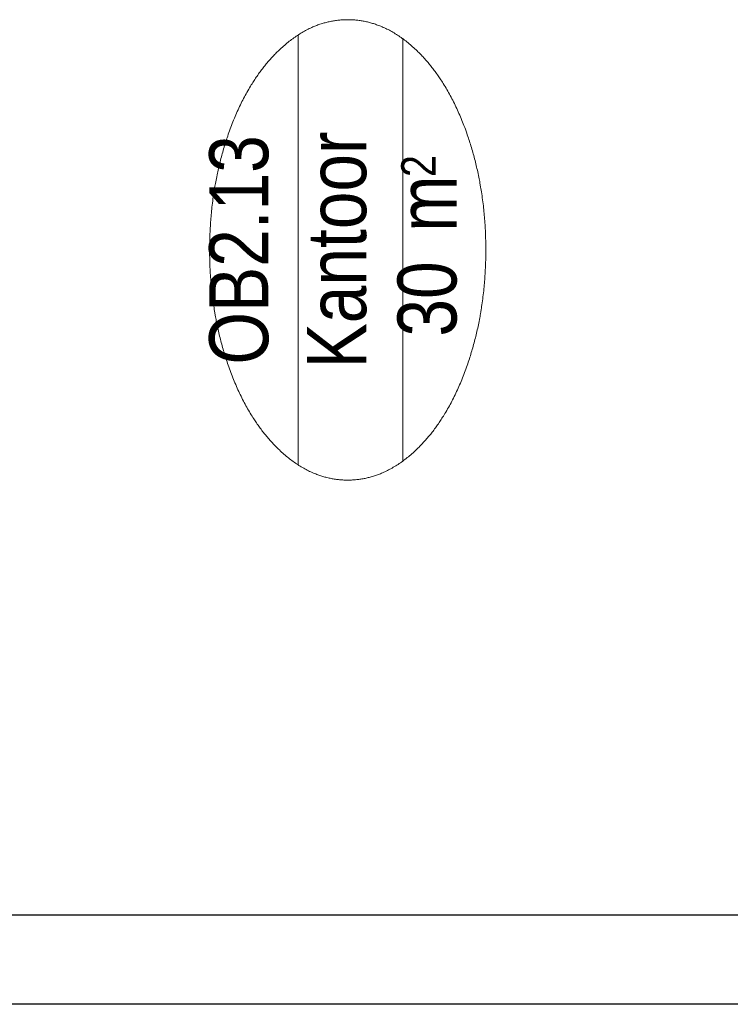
# Model space of a CAD drawing. Header units: millimetres. Extents: x -46954 to 169732, y -26853 to 94136.
# Tile 144 of 174: x 26621 to 28619, y 85442 to 88208. Entities that reach past the tile are written whole.
import ezdxf
from ezdxf.enums import TextEntityAlignment as Align

# ---------------------------------------------------------------- set-up
doc = ezdxf.new("R2010")
doc.units = ezdxf.units.MM
doc.header["$LTSCALE"] = 400
doc.layers.add('mat-beton (ihwg)', color=5, linetype='Continuous', lineweight=25)
doc.layers.add('Ruimtenummers', color=5, linetype='Continuous', lineweight=25)
doc.styles.add('Arial Narrow', font='ARIALN.TTF', dxfattribs={"height": 222.25})

# ---------------------------------------------------------------- blocks, each defined once
blk = doc.blocks.new('*U695')
at = {"layer": 'mat-beton (ihwg)', "lineweight": 25}
for p, q in [((53921.1, -35105), (53921.1, -29870)), ((54171.1, -35105), (54171.1, -29870))]:
    blk.add_line(p, q, dxfattribs=at)
blk = doc.blocks.new('Ruimtenummer UV 50')
at = {"layer": 'Ruimtenummers', "color": 8, "lineweight": 5}
for p, q in [((602.2, 156.5), (-602.3, 156.5)), ((594.7, -137.5), (-594.8, -137.5))]:
    blk.add_line(p, q, dxfattribs=at)
blk.add_open_spline([(-323.4, 353.8), (-173.3, 405.8), (173.3, 405.8), (323.4, 353.8), (473.5, 301.8), (560.1, 211.8), (646.8, 121.7), (646.8, 17.7), (646.8, -86.3), (560.1, -176.3), (473.5, -266.4), (323.4, -318.4), (173.3, -370.4), (-173.3, -370.4), (-323.4, -318.4), (-473.5, -266.4), (-560.2, -176.3), (-646.8, -86.3), (-646.8, 17.7), (-646.8, 121.7), (-560.2, 211.8), (-473.5, 301.8), (-323.4, 353.8)], degree=2, knots=[0, 0, 0, 0.09962, 0.19924, 0.19924, 0.283607, 0.283607, 0.349619, 0.349619, 0.415638, 0.415638, 0.5, 0.5, 0.59962, 0.69924, 0.69924, 0.783607, 0.783607, 0.849619, 0.849619, 0.915638, 0.915638, 1, 1, 1], dxfattribs=at)
at = {"layer": 'Ruimtenummers', "attachment_point": 2, "style": 'Arial Narrow'}
for s, insert, char_height in [(' 2', (220.1, -132.8), 96.8), (' m', (103.6, -122.2), 165.95)]:
    blk.add_mtext(s, dxfattribs=dict(at, insert=insert, char_height=char_height))
at = {"layer": 'Ruimtenummers', "style": 'Arial Narrow'}
for tag, p in [('Nummer', (0, 406.9)), ('Naam', (0, 131.7)), ('Oppervlak', (-137.9, -122.2))]:
    blk.add_attdef(tag, text='', height=165.9, dxfattribs=at).set_placement(p, align=Align.TOP_CENTER)

msp = doc.modelspace()

# ---------------------------------------------------------------- block references
at = {"layer": 'mat-beton (ihwg)', "rotation": 90}
msp.add_blockref('*U695', (-4057.73324, 31520.51338), dxfattribs=at)
at = {"layer": 'Ruimtenummers', "rotation": 90}
msp.add_blockref('Ruimtenummer UV 50', (27560.96676, 87561.19671), dxfattribs=at).add_auto_attribs({'Nummer': 'OB2.13', 'Naam': 'Kantoor', 'Oppervlak': '30'})

doc.saveas('drawing.dxf')
